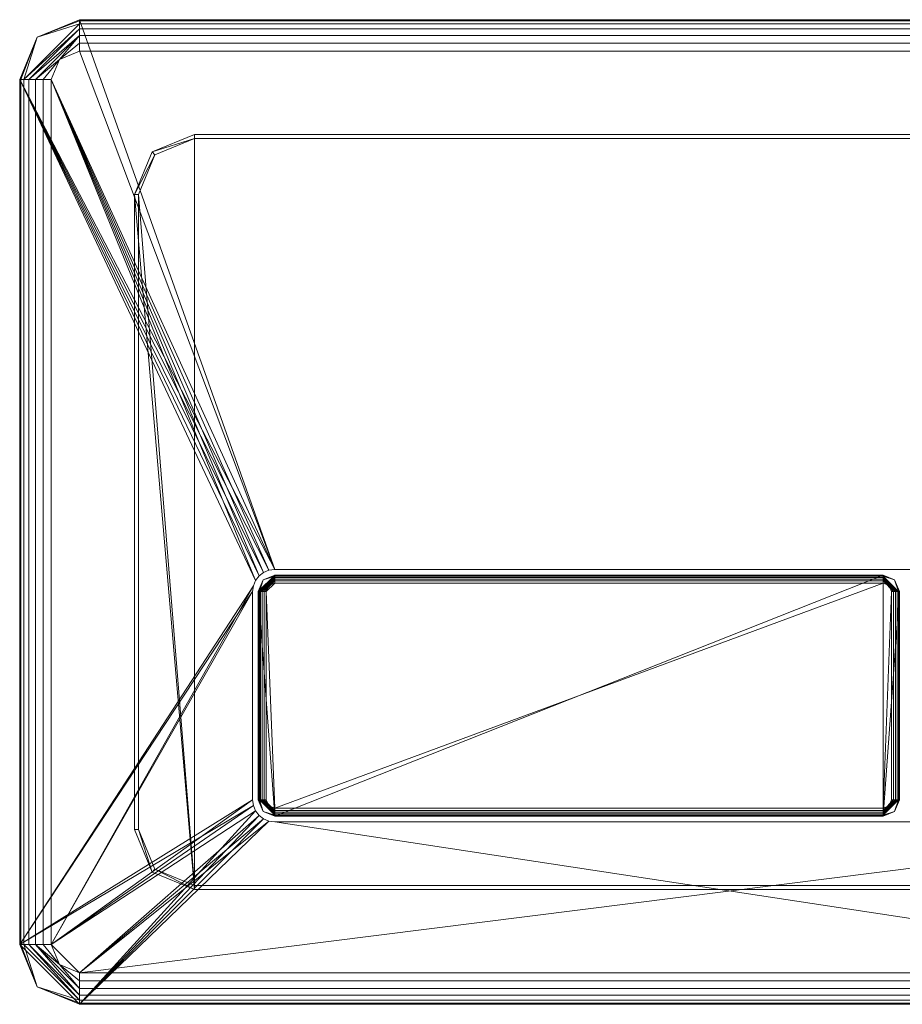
# Model space of a CAD drawing. Header units: millimetres. Extents: x -120 to 120, y -78 to 78.
# Tile 1 of 2: x -120 to 20, y -78 to 78. Entities that reach past the tile are written whole.
import ezdxf

# ---------------------------------------------------------------- set-up
doc = ezdxf.new("R2010")
doc.units = ezdxf.units.MM
doc.layers.add('M-520-M_DRAINAGE_FW', color=2, linetype='Continuous', lineweight=30)

# ---------------------------------------------------------------- blocks, each defined once
blk = doc.blocks.new('CLCN59ZZ - Concept Oblong Flush Plate-3523-3D View 1')
at = {"layer": 'M-520-M_DRAINAGE_FW', "lineweight": 9}
mesh = blk.add_polyface(dxfattribs=at)
corners = [(-110.5, 73, 11.5), (-110.5, 74.29, 11.33), (-110.5, 75.5, 10.83), (-110.5, 76.54, 10.04), (-110.5, 77.33, 9), (-110.5, 77.83, 7.79), (-110.5, 78, 6.5), (-117.22, 75.22, 6.5), (-120, 68.5, 6.5), (-119.83, 68.5, 7.79), (-119.33, 68.5, 9), (-118.54, 68.5, 10.04), (-117.5, 68.5, 10.83), (-116.29, 68.5, 11.33), (-115, 68.5, 11.5), (-113.68, 71.68, 11.5)]
mesh.append_faces([[corners[k] for k in face] for face in [(9, 7, 8)]], dxfattribs={"vtx0": -1})
mesh.append_faces([[corners[k] for k in face] for face in [(4, 7, 10), (15, 2, 12)]], dxfattribs={"vtx0": -1, "vtx1": -1, "vtx2": -1})
mesh.append_faces([[corners[k] for k in face] for face in [(15, 12, 13)]], dxfattribs={"vtx0": -1, "vtx2": -1})
mesh.append_faces([[corners[k] for k in face] for face in [(6, 7, 5), (0, 1, 15)]], dxfattribs={"vtx1": -1})
mesh.append_faces([[corners[k] for k in face] for face in [(4, 5, 7), (3, 4, 10), (1, 2, 15), (2, 3, 11), (9, 10, 7), (10, 11, 3), (11, 12, 2)]], dxfattribs={"vtx1": -1, "vtx2": -1})
mesh.append_faces([[corners[k] for k in face] for face in [(13, 14, 15)]], dxfattribs={"vtx2": -1})
mesh = blk.add_polyface(dxfattribs=at)
corners = [(-110.5, 78, 6.5), (-110.5, 78), (-117.22, 75.22), (-120, 68.5), (-120, 68.5, 6.5), (-117.22, 75.22, 6.5)]
mesh.append_faces([[corners[k] for k in face] for face in [(5, 0, 1, 2), (2, 3, 4, 5)]], dxfattribs={"vtx3": -1})
mesh = blk.add_polyface(dxfattribs=at)
corners = [(-110.5, -78), (-117.22, -75.22), (-120, -68.5), (-120, 68.5), (-117.22, 75.22), (-110.5, 78), (110.5, 78), (117.22, 75.22), (120, 68.5), (120, -68.5), (117.22, -75.22), (110.5, -78), (-79.6, -49.1), (79.6, -49.1), (80.51, -48.98), (81.35, -48.63), (82.07, -48.07), (82.63, -47.35), (82.98, -46.51), (83.1, -45.6), (83.1, -12.6), (82.98, -11.69), (82.63, -10.85), (82.07, -10.13), (81.35, -9.57), (80.51, -9.22), (79.6, -9.1), (-79.6, -9.1), (-80.51, -9.22), (-81.35, -9.57), (-82.07, -10.13), (-82.63, -10.85), (-82.98, -11.69), (-83.1, -12.6), (-83.1, -45.6), (-82.98, -46.51), (-82.63, -47.35), (-82.07, -48.07), (-81.35, -48.63), (-80.51, -48.98)]
mesh.append_faces([[corners[k] for k in face] for face in [(2, 0, 1)]], dxfattribs={"vtx0": -1})
mesh.append_faces([[corners[k] for k in face] for face in [(26, 8, 25), (18, 9, 17), (37, 0, 36), (34, 2, 33)]], dxfattribs={"vtx0": -1, "vtx1": -1})
mesh.append_faces([[corners[k] for k in face] for face in [(8, 24, 25), (9, 20, 21), (32, 2, 3, 31), (2, 32, 33), (0, 39, 12, 11), (0, 38, 39)]], dxfattribs={"vtx0": -1, "vtx2": -1})
mesh.append_faces([[corners[k] for k in face] for face in [(11, 16, 17, 9), (2, 35, 36, 0)]], dxfattribs={"vtx0": -1, "vtx2": -1, "vtx3": -1})
mesh.append_faces([[corners[k] for k in face] for face in [(23, 24, 8), (22, 23, 8), (27, 28, 3), (28, 29, 3), (29, 30, 3), (30, 31, 3), (18, 19, 9), (15, 16, 11), (13, 14, 11, 12), (14, 15, 11), (19, 20, 9), (37, 38, 0), (34, 35, 2)]], dxfattribs={"vtx1": -1, "vtx2": -1})
mesh.append_faces([[corners[k] for k in face] for face in [(5, 6, 26, 27), (21, 22, 8, 9)]], dxfattribs={"vtx1": -1, "vtx3": -1})
mesh.append_faces([[corners[k] for k in face] for face in [(9, 10, 11)]], dxfattribs={"vtx2": -1})
mesh.append_faces([[corners[k] for k in face] for face in [(6, 7, 8, 26), (3, 4, 5, 27)]], dxfattribs={"vtx2": -1, "vtx3": -1})
mesh = blk.add_polyface(dxfattribs=at)
corners = [(110.5, 73, 11.5), (110.5, 74.29, 11.33), (110.5, 75.5, 10.83), (110.5, 76.54, 10.04), (110.5, 77.33, 9), (110.5, 77.83, 7.79), (110.5, 78, 6.5), (-110.5, 78, 6.5), (-110.5, 77.83, 7.79), (-110.5, 77.33, 9), (-110.5, 76.54, 10.04), (-110.5, 75.5, 10.83), (-110.5, 74.29, 11.33), (-110.5, 73, 11.5)]
mesh.append_faces([[corners[k] for k in face] for face in [(7, 8, 5, 6)]], dxfattribs={"vtx1": -1})
mesh.append_faces([[corners[k] for k in face] for face in [(8, 9, 4, 5), (3, 4, 9, 10), (11, 12, 1, 2), (2, 3, 10, 11)]], dxfattribs={"vtx1": -1, "vtx3": -1})
mesh.append_faces([[corners[k] for k in face] for face in [(12, 13, 0, 1)]], dxfattribs={"vtx3": -1})
mesh = blk.add_polyface(dxfattribs=at)
corners = [(110.5, 78, 6.5), (110.5, 78), (-110.5, 78), (-110.5, 78, 6.5)]
mesh.append_faces([[corners[k] for k in face] for face in [(0, 1, 2, 3)]])
mesh = blk.add_polyface(dxfattribs=at)
corners = [(-115, -68.5, 11.5), (-113.68, -71.68, 11.5), (-110.5, -73, 11.5), (110.5, -73, 11.5), (113.68, -71.68, 11.5), (115, -68.5, 11.5), (115, 68.5, 11.5), (113.68, 71.68, 11.5), (110.5, 73, 11.5), (-110.5, 73, 11.5), (-113.68, 71.68, 11.5), (-115, 68.5, 11.5), (-79.6, -49.1, 11.5), (-80.51, -48.98, 11.5), (-81.35, -48.63, 11.5), (-82.07, -48.07, 11.5), (-82.63, -47.35, 11.5), (-82.98, -46.51, 11.5), (-83.1, -45.6, 11.5), (-83.1, -12.6, 11.5), (-82.98, -11.69, 11.5), (-82.63, -10.85, 11.5), (-82.07, -10.13, 11.5), (-81.35, -9.57, 11.5), (-80.51, -9.22, 11.5), (-79.6, -9.1, 11.5), (79.6, -9.1, 11.5), (80.51, -9.22, 11.5), (81.35, -9.57, 11.5), (82.07, -10.13, 11.5), (82.63, -10.85, 11.5), (82.98, -11.69, 11.5), (83.1, -12.6, 11.5), (83.1, -45.6, 11.5), (82.98, -46.51, 11.5), (82.63, -47.35, 11.5), (82.07, -48.07, 11.5), (81.35, -48.63, 11.5), (80.51, -48.98, 11.5), (79.6, -49.1, 11.5)]
mesh.append_faces([[corners[k] for k in face] for face in [(5, 3, 4)]], dxfattribs={"vtx0": -1})
mesh.append_faces([[corners[k] for k in face] for face in [(25, 11, 24), (17, 0, 16), (36, 3, 35), (33, 5, 32)]], dxfattribs={"vtx0": -1, "vtx1": -1})
mesh.append_faces([[corners[k] for k in face] for face in [(11, 23, 24), (0, 19, 20), (31, 5, 6, 30), (5, 31, 32), (3, 38, 39, 2), (3, 37, 38)]], dxfattribs={"vtx0": -1, "vtx2": -1})
mesh.append_faces([[corners[k] for k in face] for face in [(2, 15, 16, 0), (5, 34, 35, 3)]], dxfattribs={"vtx0": -1, "vtx2": -1, "vtx3": -1})
mesh.append_faces([[corners[k] for k in face] for face in [(22, 23, 11), (21, 22, 11), (26, 27, 6), (27, 28, 6), (28, 29, 6), (29, 30, 6), (17, 18, 0), (14, 15, 2), (12, 13, 2, 39), (13, 14, 2), (18, 19, 0), (36, 37, 3), (33, 34, 5)]], dxfattribs={"vtx1": -1, "vtx2": -1})
mesh.append_faces([[corners[k] for k in face] for face in [(8, 9, 25, 26), (20, 21, 11, 0)]], dxfattribs={"vtx1": -1, "vtx3": -1})
mesh.append_faces([[corners[k] for k in face] for face in [(0, 1, 2)]], dxfattribs={"vtx2": -1})
mesh.append_faces([[corners[k] for k in face] for face in [(9, 10, 11, 25), (6, 7, 8, 26)]], dxfattribs={"vtx2": -1, "vtx3": -1})
mesh = blk.add_polyface(dxfattribs=at)
corners = [(-120, -68.5, 6.5), (-119.83, -68.5, 7.79), (-119.33, -68.5, 9), (-118.54, -68.5, 10.04), (-117.5, -68.5, 10.83), (-116.29, -68.5, 11.33), (-115, -68.5, 11.5), (-115, 68.5, 11.5), (-116.29, 68.5, 11.33), (-117.5, 68.5, 10.83), (-118.54, 68.5, 10.04), (-119.33, 68.5, 9), (-119.83, 68.5, 7.79), (-120, 68.5, 6.5)]
mesh.append_faces([[corners[k] for k in face] for face in [(0, 1, 12, 13)]], dxfattribs={"vtx1": -1})
mesh.append_faces([[corners[k] for k in face] for face in [(1, 2, 11, 12), (10, 11, 2, 3), (4, 5, 8, 9), (9, 10, 3, 4)]], dxfattribs={"vtx1": -1, "vtx3": -1})
mesh.append_faces([[corners[k] for k in face] for face in [(5, 6, 7, 8)]], dxfattribs={"vtx3": -1})
mesh = blk.add_polyface(dxfattribs=at)
corners = [(-120, -68.5), (-120, -68.5, 6.5), (-120, 68.5, 6.5), (-120, 68.5)]
mesh.append_faces([[corners[k] for k in face] for face in [(1, 2, 3, 0)]])
mesh = blk.add_polyface(dxfattribs=at)
corners = [(-101.17, 50.32, -14.5), (-101.8, 50.32), (-99.02, 57.04), (-92.3, 59.82), (-92.3, 59.18, -14.5), (-98.57, 56.59, -14.5)]
mesh.append_faces([[corners[k] for k in face] for face in [(5, 1, 2), (2, 4, 5)]], dxfattribs={"vtx0": -1, "vtx2": -1})
mesh.append_faces([[corners[k] for k in face] for face in [(0, 1, 5)]], dxfattribs={"vtx1": -1})
mesh.append_faces([[corners[k] for k in face] for face in [(2, 3, 4)]], dxfattribs={"vtx2": -1})
mesh = blk.add_polyface(dxfattribs=at)
corners = [(101.8, 50.32), (99.02, 57.04), (92.3, 59.82), (-92.3, 59.82), (-99.02, 57.04), (-101.8, 50.32), (-101.8, -50.32), (-99.02, -57.04), (-92.3, -59.82), (92.3, -59.82), (99.02, -57.04), (101.8, -50.32)]
mesh.append_faces([[corners[k] for k in face] for face in [(2, 3, 8, 9)]], dxfattribs={"vtx1": -1, "vtx3": -1})
mesh.append_faces([[corners[k] for k in face] for face in [(6, 7, 8, 5), (0, 1, 2, 11)]], dxfattribs={"vtx2": -1})
mesh.append_faces([[corners[k] for k in face] for face in [(3, 4, 5, 8), (9, 10, 11, 2)]], dxfattribs={"vtx2": -1, "vtx3": -1})
mesh = blk.add_polyface(dxfattribs=at)
corners = [(92.3, 59.82), (92.3, 59.18, -14.5), (-92.3, 59.18, -14.5), (-92.3, 59.82)]
mesh.append_faces([[corners[k] for k in face] for face in [(2, 3, 0, 1)]])
mesh = blk.add_polyface(dxfattribs=at)
corners = [(92.3, 59.18, -14.5), (98.57, 56.59, -14.5), (101.17, 50.32, -14.5), (101.17, -50.32, -14.5), (98.57, -56.59, -14.5), (92.3, -59.18, -14.5), (-92.3, -59.18, -14.5), (-98.57, -56.59, -14.5), (-101.17, -50.32, -14.5), (-101.17, 50.32, -14.5), (-98.57, 56.59, -14.5), (-92.3, 59.18, -14.5)]
mesh.append_faces([[corners[k] for k in face] for face in [(6, 11, 0, 5)]], dxfattribs={"vtx0": -1, "vtx2": -1})
mesh.append_faces([[corners[k] for k in face] for face in [(9, 10, 11, 6), (3, 4, 5, 0)]], dxfattribs={"vtx2": -1, "vtx3": -1})
mesh.append_faces([[corners[k] for k in face] for face in [(6, 7, 8, 9), (0, 1, 2, 3)]], dxfattribs={"vtx3": -1})
mesh = blk.add_polyface(dxfattribs=at)
corners = [(-101.17, -50.32, -14.5), (-101.8, -50.32), (-101.8, 50.32), (-101.17, 50.32, -14.5)]
mesh.append_faces([[corners[k] for k in face] for face in [(0, 1, 2, 3)]])
mesh = blk.add_polyface(dxfattribs=at)
corners = [(-79.6, -9.1, 11.5), (-80.51, -9.22, 11.5), (-81.35, -9.57, 11.5), (-82.07, -10.13, 11.5), (-82.63, -10.85, 11.5), (-82.98, -11.69, 11.5), (-83.1, -12.6, 11.5), (-83.1, -12.6), (-82.98, -11.69), (-82.63, -10.85), (-82.07, -10.13), (-81.35, -9.57), (-80.51, -9.22), (-79.6, -9.1)]
mesh.append_faces([[corners[k] for k in face] for face in [(0, 1, 12, 13)]], dxfattribs={"vtx1": -1})
mesh.append_faces([[corners[k] for k in face] for face in [(4, 5, 8, 9), (9, 10, 3, 4), (1, 2, 11, 12), (10, 11, 2, 3)]], dxfattribs={"vtx1": -1, "vtx3": -1})
mesh.append_faces([[corners[k] for k in face] for face in [(5, 6, 7, 8)]], dxfattribs={"vtx3": -1})
mesh = blk.add_polyface(dxfattribs=at)
corners = [(79.6, -9.1, 11.5), (-79.6, -9.1, 11.5), (-79.6, -9.1), (79.6, -9.1)]
mesh.append_faces([[corners[k] for k in face] for face in [(3, 0, 1, 2)]])
mesh = blk.add_polyface(dxfattribs=at)
corners = [(-79.6, -11.25, 14.85), (-79.6, -10.93, 14.81), (-79.6, -10.62, 14.68), (-79.6, -10.37, 14.48), (-79.6, -10.17, 14.23), (-79.6, -10.04, 13.92), (-79.6, -10, 13.6), (-81.44, -10.76, 13.6), (-82.2, -12.6, 13.6), (-82.16, -12.6, 13.92), (-82.03, -12.6, 14.23), (-81.83, -12.6, 14.48), (-81.57, -12.6, 14.68), (-81.27, -12.6, 14.81), (-80.95, -12.6, 14.85), (-80.55, -11.65, 14.85)]
mesh.append_faces([[corners[k] for k in face] for face in [(15, 13, 14)]], dxfattribs={"vtx0": -1})
mesh.append_faces([[corners[k] for k in face] for face in [(3, 12, 2), (5, 7, 4), (10, 7, 9), (13, 2, 12), (12, 3, 11)]], dxfattribs={"vtx0": -1, "vtx1": -1})
mesh.append_faces([[corners[k] for k in face] for face in [(15, 1, 13), (10, 4, 7)]], dxfattribs={"vtx0": -1, "vtx1": -1, "vtx2": -1})
mesh.append_faces([[corners[k] for k in face] for face in [(11, 3, 4), (13, 1, 2)]], dxfattribs={"vtx0": -1, "vtx2": -1})
mesh.append_faces([[corners[k] for k in face] for face in [(8, 9, 7)]], dxfattribs={"vtx1": -1})
mesh.append_faces([[corners[k] for k in face] for face in [(10, 11, 4)]], dxfattribs={"vtx1": -1, "vtx2": -1})
mesh.append_faces([[corners[k] for k in face] for face in [(15, 0, 1), (5, 6, 7)]], dxfattribs={"vtx2": -1})
mesh = blk.add_polyface(dxfattribs=at)
corners = [(-79.6, -10, 13.6), (-79.6, -10), (-81.44, -10.76), (-82.2, -12.6), (-82.2, -12.6, 13.6), (-81.44, -10.76, 13.6)]
mesh.append_faces([[corners[k] for k in face] for face in [(5, 0, 1, 2), (2, 3, 4, 5)]], dxfattribs={"vtx3": -1})
mesh = blk.add_polyface(dxfattribs=at)
corners = [(-79.6, -48.2), (-81.44, -47.44), (-82.2, -45.6), (-82.2, -12.6), (-81.44, -10.76), (-79.6, -10), (16.78, -10), (18.62, -10.76), (19.38, -12.6), (19.38, -45.6), (18.62, -47.44), (16.78, -48.2)]
mesh.append_faces([[corners[k] for k in face] for face in [(5, 3, 4)]], dxfattribs={"vtx0": -1})
mesh.append_faces([[corners[k] for k in face] for face in [(11, 0, 6)]], dxfattribs={"vtx1": -1, "vtx2": -1})
mesh.append_faces([[corners[k] for k in face] for face in [(5, 6, 0, 3)]], dxfattribs={"vtx1": -1, "vtx2": -1, "vtx3": -1})
mesh.append_faces([[corners[k] for k in face] for face in [(9, 10, 11, 8)]], dxfattribs={"vtx2": -1})
mesh.append_faces([[corners[k] for k in face] for face in [(6, 7, 8, 11)]], dxfattribs={"vtx2": -1, "vtx3": -1})
mesh.append_faces([[corners[k] for k in face] for face in [(0, 1, 2, 3)]], dxfattribs={"vtx3": -1})
mesh = blk.add_polyface(dxfattribs=at)
corners = [(16.78, -11.25, 14.85), (16.78, -10.93, 14.81), (16.78, -10.62, 14.68), (16.78, -10.37, 14.48), (16.78, -10.17, 14.23), (16.78, -10.04, 13.92), (16.78, -10, 13.6), (-79.6, -10, 13.6), (-79.6, -10.04, 13.92), (-79.6, -10.17, 14.23), (-79.6, -10.37, 14.48), (-79.6, -10.62, 14.68), (-79.6, -10.93, 14.81), (-79.6, -11.25, 14.85)]
mesh.append_faces([[corners[k] for k in face] for face in [(7, 8, 5, 6)]], dxfattribs={"vtx1": -1})
mesh.append_faces([[corners[k] for k in face] for face in [(8, 9, 4, 5), (3, 4, 9, 10), (11, 12, 1, 2), (2, 3, 10, 11)]], dxfattribs={"vtx1": -1, "vtx3": -1})
mesh.append_faces([[corners[k] for k in face] for face in [(12, 13, 0, 1)]], dxfattribs={"vtx3": -1})
mesh = blk.add_polyface(dxfattribs=at)
corners = [(16.78, -10, 13.6), (16.78, -10), (-79.6, -10), (-79.6, -10, 13.6)]
mesh.append_faces([[corners[k] for k in face] for face in [(3, 0, 1, 2)]])
mesh = blk.add_polyface(dxfattribs=at)
corners = [(18.13, -12.6, 14.85), (18.46, -12.6, 14.81), (18.76, -12.6, 14.68), (19.02, -12.6, 14.48), (19.22, -12.6, 14.23), (19.34, -12.6, 13.92), (19.38, -12.6, 13.6), (18.62, -10.76, 13.6), (16.78, -10, 13.6), (16.78, -10.04, 13.92), (16.78, -10.17, 14.23), (16.78, -10.37, 14.48), (16.78, -10.62, 14.68), (16.78, -10.93, 14.81), (16.78, -11.25, 14.85), (17.74, -11.65, 14.85)]
mesh.append_faces([[corners[k] for k in face] for face in [(15, 13, 14)]], dxfattribs={"vtx0": -1})
mesh.append_faces([[corners[k] for k in face] for face in [(5, 7, 4), (10, 7, 9), (13, 2, 12)]], dxfattribs={"vtx0": -1, "vtx1": -1})
mesh.append_faces([[corners[k] for k in face] for face in [(15, 1, 13), (10, 4, 7)]], dxfattribs={"vtx0": -1, "vtx1": -1, "vtx2": -1})
mesh.append_faces([[corners[k] for k in face] for face in [(11, 3, 4, 10), (12, 2, 3, 11), (13, 1, 2)]], dxfattribs={"vtx0": -1, "vtx2": -1})
mesh.append_faces([[corners[k] for k in face] for face in [(8, 9, 7)]], dxfattribs={"vtx1": -1})
mesh.append_faces([[corners[k] for k in face] for face in [(15, 0, 1), (5, 6, 7)]], dxfattribs={"vtx2": -1})
mesh = blk.add_polyface(dxfattribs=at)
corners = [(19.38, -12.6, 13.6), (19.38, -12.6), (18.62, -10.76), (16.78, -10), (16.78, -10, 13.6), (18.62, -10.76, 13.6)]
mesh.append_faces([[corners[k] for k in face] for face in [(5, 0, 1, 2), (2, 3, 4, 5)]], dxfattribs={"vtx3": -1})
mesh = blk.add_polyface(dxfattribs=at)
corners = [(-80.95, -45.6, 14.85), (-80.55, -46.55, 14.85), (-79.6, -46.95, 14.85), (16.78, -46.95, 14.85), (17.74, -46.55, 14.85), (18.13, -45.6, 14.85), (18.13, -12.6, 14.85), (17.74, -11.65, 14.85), (16.78, -11.25, 14.85), (-79.6, -11.25, 14.85), (-80.55, -11.65, 14.85), (-80.95, -12.6, 14.85)]
mesh.append_faces([[corners[k] for k in face] for face in [(3, 8, 2)]], dxfattribs={"vtx0": -1, "vtx1": -1})
mesh.append_faces([[corners[k] for k in face] for face in [(2, 8, 9, 11)]], dxfattribs={"vtx0": -1, "vtx2": -1, "vtx3": -1})
mesh.append_faces([[corners[k] for k in face] for face in [(9, 10, 11), (0, 1, 2, 11)]], dxfattribs={"vtx2": -1})
mesh.append_faces([[corners[k] for k in face] for face in [(6, 7, 8, 3)]], dxfattribs={"vtx2": -1, "vtx3": -1})
mesh.append_faces([[corners[k] for k in face] for face in [(3, 4, 5, 6)]], dxfattribs={"vtx3": -1})
mesh = blk.add_polyface(dxfattribs=at)
corners = [(-83.1, -12.6, 11.5), (-83.1, -45.6, 11.5), (-83.1, -45.6), (-83.1, -12.6)]
mesh.append_faces([[corners[k] for k in face] for face in [(3, 0, 1, 2)]])
mesh = blk.add_polyface(dxfattribs=at)
corners = [(-82.2, -45.6, 13.6), (-82.16, -45.6, 13.92), (-82.03, -45.6, 14.23), (-81.83, -45.6, 14.48), (-81.57, -45.6, 14.68), (-81.27, -45.6, 14.81), (-80.95, -45.6, 14.85), (-80.95, -12.6, 14.85), (-81.27, -12.6, 14.81), (-81.57, -12.6, 14.68), (-81.83, -12.6, 14.48), (-82.03, -12.6, 14.23), (-82.16, -12.6, 13.92), (-82.2, -12.6, 13.6)]
mesh.append_faces([[corners[k] for k in face] for face in [(3, 10, 11, 2)]], dxfattribs={"vtx0": -1, "vtx2": -1})
mesh.append_faces([[corners[k] for k in face] for face in [(1, 2, 11, 12), (4, 5, 8, 9), (9, 10, 3, 4)]], dxfattribs={"vtx1": -1, "vtx3": -1})
mesh.append_faces([[corners[k] for k in face] for face in [(13, 0, 1, 12)]], dxfattribs={"vtx2": -1})
mesh.append_faces([[corners[k] for k in face] for face in [(5, 6, 7, 8)]], dxfattribs={"vtx3": -1})
mesh = blk.add_polyface(dxfattribs=at)
corners = [(-82.2, -45.6), (-82.2, -45.6, 13.6), (-82.2, -12.6, 13.6), (-82.2, -12.6)]
mesh.append_faces([[corners[k] for k in face] for face in [(1, 2, 3, 0)]])
mesh = blk.add_polyface(dxfattribs=at)
corners = [(18.13, -45.6, 14.85), (18.46, -45.6, 14.81), (18.76, -45.6, 14.68), (19.02, -45.6, 14.48), (19.22, -45.6, 14.23), (19.34, -45.6, 13.92), (19.38, -45.6, 13.6), (19.38, -12.6, 13.6), (19.34, -12.6, 13.92), (19.22, -12.6, 14.23), (19.02, -12.6, 14.48), (18.76, -12.6, 14.68), (18.46, -12.6, 14.81), (18.13, -12.6, 14.85)]
mesh.append_faces([[corners[k] for k in face] for face in [(10, 3, 4, 9)]], dxfattribs={"vtx0": -1, "vtx2": -1})
mesh.append_faces([[corners[k] for k in face] for face in [(8, 9, 4, 5), (11, 12, 1, 2), (2, 3, 10, 11)]], dxfattribs={"vtx1": -1, "vtx3": -1})
mesh.append_faces([[corners[k] for k in face] for face in [(6, 7, 8, 5)]], dxfattribs={"vtx2": -1})
mesh.append_faces([[corners[k] for k in face] for face in [(12, 13, 0, 1)]], dxfattribs={"vtx3": -1})
mesh = blk.add_polyface(dxfattribs=at)
corners = [(19.38, -45.6, 13.6), (19.38, -45.6), (19.38, -12.6), (19.38, -12.6, 13.6)]
mesh.append_faces([[corners[k] for k in face] for face in [(0, 1, 2, 3)]])
mesh = blk.add_polyface(dxfattribs=at)
corners = [(-83.1, -45.6, 11.5), (-82.98, -46.51, 11.5), (-82.63, -47.35, 11.5), (-82.07, -48.07, 11.5), (-81.35, -48.63, 11.5), (-80.51, -48.98, 11.5), (-79.6, -49.1, 11.5), (-79.6, -49.1), (-80.51, -48.98), (-81.35, -48.63), (-82.07, -48.07), (-82.63, -47.35), (-82.98, -46.51), (-83.1, -45.6)]
mesh.append_faces([[corners[k] for k in face] for face in [(0, 1, 12, 13)]], dxfattribs={"vtx1": -1})
mesh.append_faces([[corners[k] for k in face] for face in [(4, 5, 8, 9), (9, 10, 3, 4), (1, 2, 11, 12), (10, 11, 2, 3)]], dxfattribs={"vtx1": -1, "vtx3": -1})
mesh.append_faces([[corners[k] for k in face] for face in [(5, 6, 7, 8)]], dxfattribs={"vtx3": -1})
mesh = blk.add_polyface(dxfattribs=at)
corners = [(-79.6, -46.95, 14.85), (-80.55, -46.55, 14.85), (-80.95, -45.6, 14.85), (-81.27, -45.6, 14.81), (-81.57, -45.6, 14.68), (-81.83, -45.6, 14.48), (-82.03, -45.6, 14.23), (-82.16, -45.6, 13.92), (-82.2, -45.6, 13.6), (-81.44, -47.44, 13.6), (-79.6, -48.2, 13.6), (-79.6, -48.16, 13.92), (-79.6, -48.03, 14.23), (-79.6, -47.83, 14.48), (-79.6, -47.57, 14.68), (-79.6, -47.27, 14.81)]
mesh.append_faces([[corners[k] for k in face] for face in [(1, 15, 0)]], dxfattribs={"vtx0": -1})
mesh.append_faces([[corners[k] for k in face] for face in [(7, 9, 6), (12, 9, 11), (15, 4, 14)]], dxfattribs={"vtx0": -1, "vtx1": -1})
mesh.append_faces([[corners[k] for k in face] for face in [(1, 3, 15), (12, 6, 9)]], dxfattribs={"vtx0": -1, "vtx1": -1, "vtx2": -1})
mesh.append_faces([[corners[k] for k in face] for face in [(13, 5, 6), (14, 4, 5, 13), (15, 3, 4)]], dxfattribs={"vtx0": -1, "vtx2": -1})
mesh.append_faces([[corners[k] for k in face] for face in [(10, 11, 9)]], dxfattribs={"vtx1": -1})
mesh.append_faces([[corners[k] for k in face] for face in [(12, 13, 6)]], dxfattribs={"vtx1": -1, "vtx2": -1})
mesh.append_faces([[corners[k] for k in face] for face in [(1, 2, 3), (7, 8, 9)]], dxfattribs={"vtx2": -1})
mesh = blk.add_polyface(dxfattribs=at)
corners = [(-79.6, -48.2, 13.6), (-81.44, -47.44, 13.6), (-82.2, -45.6, 13.6), (-82.2, -45.6), (-81.44, -47.44), (-79.6, -48.2)]
mesh.append_faces([[corners[k] for k in face] for face in [(1, 2, 3, 4), (4, 5, 0, 1)]], dxfattribs={"vtx3": -1})
mesh = blk.add_polyface(dxfattribs=at)
corners = [(16.78, -46.95, 14.85), (16.78, -47.27, 14.81), (16.78, -47.57, 14.68), (16.78, -47.83, 14.48), (16.78, -48.03, 14.23), (16.78, -48.16, 13.92), (16.78, -48.2, 13.6), (18.62, -47.44, 13.6), (19.38, -45.6, 13.6), (19.34, -45.6, 13.92), (19.22, -45.6, 14.23), (19.02, -45.6, 14.48), (18.76, -45.6, 14.68), (18.46, -45.6, 14.81), (18.13, -45.6, 14.85), (17.74, -46.55, 14.85)]
mesh.append_faces([[corners[k] for k in face] for face in [(15, 13, 14)]], dxfattribs={"vtx0": -1})
mesh.append_faces([[corners[k] for k in face] for face in [(3, 12, 2), (5, 7, 4), (10, 7, 9), (13, 2, 12), (12, 3, 11)]], dxfattribs={"vtx0": -1, "vtx1": -1})
mesh.append_faces([[corners[k] for k in face] for face in [(15, 1, 13), (10, 4, 7)]], dxfattribs={"vtx0": -1, "vtx1": -1, "vtx2": -1})
mesh.append_faces([[corners[k] for k in face] for face in [(11, 3, 4), (13, 1, 2)]], dxfattribs={"vtx0": -1, "vtx2": -1})
mesh.append_faces([[corners[k] for k in face] for face in [(8, 9, 7)]], dxfattribs={"vtx1": -1})
mesh.append_faces([[corners[k] for k in face] for face in [(10, 11, 4)]], dxfattribs={"vtx1": -1, "vtx2": -1})
mesh.append_faces([[corners[k] for k in face] for face in [(15, 0, 1), (5, 6, 7)]], dxfattribs={"vtx2": -1})
mesh = blk.add_polyface(dxfattribs=at)
corners = [(16.78, -48.2, 13.6), (16.78, -48.2), (18.62, -47.44), (19.38, -45.6), (19.38, -45.6, 13.6), (18.62, -47.44, 13.6)]
mesh.append_faces([[corners[k] for k in face] for face in [(5, 0, 1, 2), (2, 3, 4, 5)]], dxfattribs={"vtx3": -1})
mesh = blk.add_polyface(dxfattribs=at)
corners = [(-79.6, -46.95, 14.85), (-79.6, -47.27, 14.81), (-79.6, -47.57, 14.68), (-79.6, -47.83, 14.48), (-79.6, -48.03, 14.23), (-79.6, -48.16, 13.92), (-79.6, -48.2, 13.6), (16.78, -48.2, 13.6), (16.78, -48.16, 13.92), (16.78, -48.03, 14.23), (16.78, -47.83, 14.48), (16.78, -47.57, 14.68), (16.78, -47.27, 14.81), (16.78, -46.95, 14.85)]
mesh.append_faces([[corners[k] for k in face] for face in [(7, 8, 5, 6)]], dxfattribs={"vtx1": -1})
mesh.append_faces([[corners[k] for k in face] for face in [(8, 9, 4, 5), (3, 4, 9, 10), (11, 12, 1, 2), (2, 3, 10, 11)]], dxfattribs={"vtx1": -1, "vtx3": -1})
mesh.append_faces([[corners[k] for k in face] for face in [(12, 13, 0, 1)]], dxfattribs={"vtx3": -1})
mesh = blk.add_polyface(dxfattribs=at)
corners = [(-79.6, -48.2, 13.6), (-79.6, -48.2), (16.78, -48.2), (16.78, -48.2, 13.6)]
mesh.append_faces([[corners[k] for k in face] for face in [(0, 1, 2, 3)]])
mesh = blk.add_polyface(dxfattribs=at)
corners = [(-79.6, -49.1, 11.5), (79.6, -49.1, 11.5), (79.6, -49.1), (-79.6, -49.1)]
mesh.append_faces([[corners[k] for k in face] for face in [(0, 1, 2, 3)]])
mesh = blk.add_polyface(dxfattribs=at)
corners = [(-92.3, -59.18, -14.5), (-92.3, -59.82), (-99.02, -57.04), (-101.8, -50.32), (-101.17, -50.32, -14.5), (-98.57, -56.59, -14.5)]
mesh.append_faces([[corners[k] for k in face] for face in [(5, 1, 2), (2, 4, 5)]], dxfattribs={"vtx0": -1, "vtx2": -1})
mesh.append_faces([[corners[k] for k in face] for face in [(0, 1, 5)]], dxfattribs={"vtx1": -1})
mesh.append_faces([[corners[k] for k in face] for face in [(2, 3, 4)]], dxfattribs={"vtx2": -1})
mesh = blk.add_polyface(dxfattribs=at)
corners = [(92.3, -59.18, -14.5), (92.3, -59.82), (-92.3, -59.82), (-92.3, -59.18, -14.5)]
mesh.append_faces([[corners[k] for k in face] for face in [(0, 1, 2, 3)]])
mesh = blk.add_polyface(dxfattribs=at)
corners = [(-110.5, -73, 11.5), (-113.68, -71.68, 11.5), (-115, -68.5, 11.5), (-116.29, -68.5, 11.33), (-117.5, -68.5, 10.83), (-118.54, -68.5, 10.04), (-119.33, -68.5, 9), (-119.83, -68.5, 7.79), (-120, -68.5, 6.5), (-117.22, -75.22, 6.5), (-110.5, -78, 6.5), (-110.5, -77.83, 7.79), (-110.5, -77.33, 9), (-110.5, -76.54, 10.04), (-110.5, -75.5, 10.83), (-110.5, -74.29, 11.33)]
mesh.append_faces([[corners[k] for k in face] for face in [(11, 9, 10)]], dxfattribs={"vtx0": -1})
mesh.append_faces([[corners[k] for k in face] for face in [(6, 9, 12), (1, 4, 14)]], dxfattribs={"vtx0": -1, "vtx1": -1, "vtx2": -1})
mesh.append_faces([[corners[k] for k in face] for face in [(1, 14, 15)]], dxfattribs={"vtx0": -1, "vtx2": -1})
mesh.append_faces([[corners[k] for k in face] for face in [(8, 9, 7), (2, 3, 1)]], dxfattribs={"vtx1": -1})
mesh.append_faces([[corners[k] for k in face] for face in [(6, 7, 9), (5, 6, 12), (3, 4, 1), (4, 5, 13), (11, 12, 9), (12, 13, 5), (13, 14, 4)]], dxfattribs={"vtx1": -1, "vtx2": -1})
mesh.append_faces([[corners[k] for k in face] for face in [(15, 0, 1)]], dxfattribs={"vtx2": -1})
mesh = blk.add_polyface(dxfattribs=at)
corners = [(-110.5, -78, 6.5), (-117.22, -75.22, 6.5), (-120, -68.5, 6.5), (-120, -68.5), (-117.22, -75.22), (-110.5, -78)]
mesh.append_faces([[corners[k] for k in face] for face in [(1, 2, 3, 4), (4, 5, 0, 1)]], dxfattribs={"vtx3": -1})
mesh = blk.add_polyface(dxfattribs=at)
corners = [(-110.5, -73, 11.5), (-110.5, -74.29, 11.33), (-110.5, -75.5, 10.83), (-110.5, -76.54, 10.04), (-110.5, -77.33, 9), (-110.5, -77.83, 7.79), (-110.5, -78, 6.5), (110.5, -78, 6.5), (110.5, -77.83, 7.79), (110.5, -77.33, 9), (110.5, -76.54, 10.04), (110.5, -75.5, 10.83), (110.5, -74.29, 11.33), (110.5, -73, 11.5)]
mesh.append_faces([[corners[k] for k in face] for face in [(7, 8, 5, 6)]], dxfattribs={"vtx1": -1})
mesh.append_faces([[corners[k] for k in face] for face in [(8, 9, 4, 5), (3, 4, 9, 10), (11, 12, 1, 2), (2, 3, 10, 11)]], dxfattribs={"vtx1": -1, "vtx3": -1})
mesh.append_faces([[corners[k] for k in face] for face in [(12, 13, 0, 1)]], dxfattribs={"vtx3": -1})
mesh = blk.add_polyface(dxfattribs=at)
corners = [(-110.5, -78, 6.5), (-110.5, -78), (110.5, -78), (110.5, -78, 6.5)]
mesh.append_faces([[corners[k] for k in face] for face in [(0, 1, 2, 3)]])

msp = doc.modelspace()

# ---------------------------------------------------------------- block references
at = {"layer": 'M-520-M_DRAINAGE_FW', "lineweight": 9}
msp.add_blockref('CLCN59ZZ - Concept Oblong Flush Plate-3523-3D View 1', (0, 0), dxfattribs=at)

doc.saveas('drawing.dxf')
